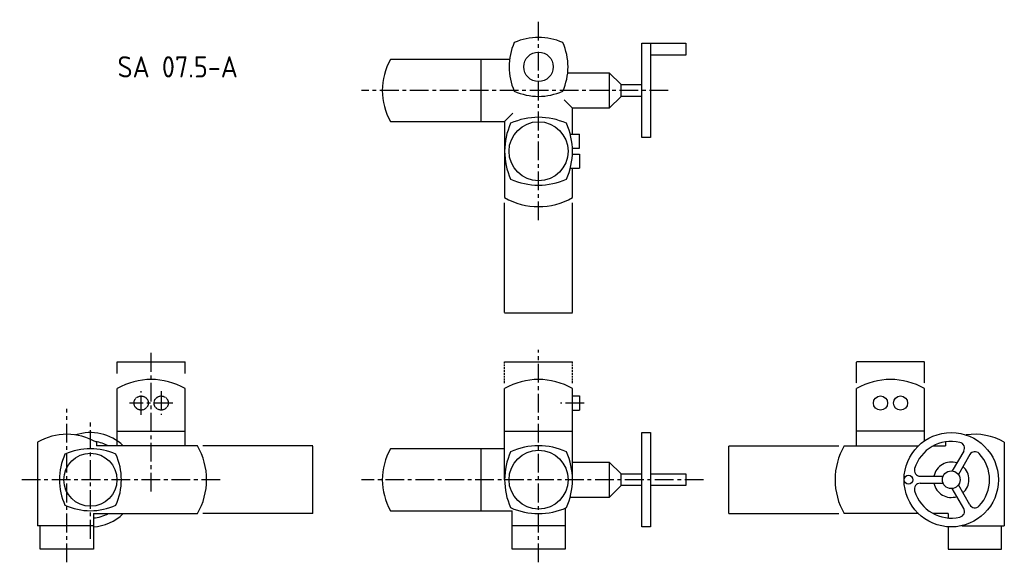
# Model space of a CAD drawing. Header units: metres. Extents: x -82085 to 58758, y -66901 to 95305.
# Tile 83 of 135: x 41774 to 43444, y -7437 to -6517. Entities that reach past the tile are written whole.
import ezdxf
from ezdxf.enums import TextEntityAlignment as Align

# ---------------------------------------------------------------- set-up
doc = ezdxf.new("R2010")
doc.units = ezdxf.units.M
doc.header["$MEASUREMENT"] = 0
for name, pattern in [('CENTER', [50.8, 31.75, -6.35, 6.35, -6.35]), ('HIDDEN', [0.375, 0.25, -0.125]), ('HIDDEN2', [4.7625, 3.175, -1.5875])]:
    doc.linetypes.add(name, pattern=pattern)
doc.layers.get('0').update_dxf_attribs({"linetype": 'CONTINUOUS'})
doc.layers.add('INSTALLATIE', color=2, linetype='CONTINUOUS')
doc.layers.add('TEKST', color=8, linetype='CONTINUOUS')
doc.styles.get("Standard").update_dxf_attribs({"font": 'iso.shx'})

# ---------------------------------------------------------------- blocks, each defined once
blk = doc.blocks.new('AUMA')
at = {"color": 1, "linetype": 'HIDDEN'}
for p, q in [((-85.5, 318), (-200.5, 318)), ((-200.5, 281.7), (-200.5, 318)), ((-85.5, 281.7), (-85.5, 318)), ((-417, 60.5), (-417, 175.5)), ((-417, 175.5), (-230.7, 175.5)), ((-417, 60.5), (-230.7, 60.5))]:
    blk.add_line(p, q, dxfattribs=at)
for p, q in [((-200.5, 175.5), (-200.5, 272.6)), ((-85.5, 183.8), (-85.5, 272.6)), ((-85.5, 200.5), (-200.5, 200.5)), ((-221.6, 175.5), (-95.6, 175.5)), ((-70.3, 175.5), (-50, 175.5)), ((-50, 181.6), (-50, 175.5)), ((50, 181.6), (50, 40)), ((-18.9, 166.6), (-38.3, 132.9)), ((-8.5, 160.6), (-27.9, 126.9)), ((-92.6, 124), (-53.7, 124)), ((-92.6, 112), (-53.7, 112)), ((-18.9, 69.4), (-38.3, 103.1)), ((-8.5, 75.4), (-27.9, 109.1)), ((-95.6, 60.5), (-221.6, 60.5)), ((-45, 60.5), (-70.3, 60.5)), ((-45, 60.5), (-45, 53.2)), ((-45, 38.2), (-45, 0)), ((-22.2, 40), (50, 40)), ((45, 0), (45, 40)), ((-45, 0), (45, 0))]:
    blk.add_line(p, q)
for centre, radius in [((-160, 248), 12), ((-126, 248), 12), ((-40, 118), 80), ((-112.5, 118), 7.5), ((-40, 118), 15)]:
    blk.add_circle(centre, radius)
for centre, radius, start, end in [((-143, 173), 115, 60, 120), ((0, 95), 100, 60, 98.4766), ((-122, 118), 115, 150, 210), ((-40, 118), 65, 76.9124, 163.0876), ((0, 95), 100, 119.0273, 120), ((-27.5, 171.6), 10, 330, 76.9124), ((0.2, 155.6), 10, 43.0876, 150), ((-40, 118), 65, 316.9124, 43.0876), ((-92.6, 134), 10, 163.0876, 270), ((-40, 118), 30, 71.537, 168.463), ((-40, 118), 30, 311.537, 48.463), ((-92.6, 102), 10, 90, 196.9124), ((-40, 118), 30, 191.537, 288.463), ((-40, 118), 65, 196.9124, 283.0876), ((-27.5, 64.4), 10, 283.0876, 30), ((0.2, 80.4), 10, 210, 316.9124)]:
    blk.add_arc(centre, radius, start, end)
blk = doc.blocks.new('AUMA BA')
at = {"color": 1, "linetype": 'CENTER'}
for p, q in [((0, -220), (0, 120)), ((220, 0), (-300, 0))]:
    blk.add_line(p, q, dxfattribs=at)
for p, q in [((175, -80), (175, 80)), ((175, 80), (190, 80)), ((190, 80), (190, -80)), ((190, 80), (250, 80)), ((250, 80), (250, 60)), ((-49.2, 52.5), (-250.9, 52.5)), ((-97.5, -52.5), (-97.5, 52.5)), ((250, 60), (190, 60)), ((49.5, 30), (120, 30)), ((120, 30), (120, -30)), ((140, 10), (120, 30)), ((140, -10), (140, 10)), ((140, 10), (175, 10)), ((57.5, -30), (43.4, -15.9)), ((120, -30), (140, -10)), ((175, -10), (140, -10)), ((57.5, -74), (57.5, -30)), ((120, -30), (57.5, -30)), ((-57.5, -52.5), (-43.4, -38.4)), ((-250.9, -52.5), (-57.5, -52.5)), ((-57.5, -52.5), (-57.5, -181.6)), ((53.8, -74), (69.5, -74)), ((69.5, -98), (69.5, -74)), ((190, -80), (175, -80)), ((57.4, -98), (69.5, -98)), ((57.5, -108), (57.5, -98)), ((57.4, -108), (69.5, -108)), ((69.5, -108), (69.5, -132)), ((53.8, -132), (69.5, -132)), ((57.5, -181.6), (57.5, -132))]:
    blk.add_line(p, q)
at = {"color": 1, "linetype": 'HIDDEN'}
for p, q in [((-57.5, -377), (-57.5, -190.7)), ((57.5, -377), (57.5, -190.7)), ((-57.5, -377), (57.5, -377))]:
    blk.add_line(p, q, dxfattribs=at)
for centre, radius in [((0, 40), 25), ((0, -103), 50)]:
    blk.add_circle(centre, radius)
for centre, radius, start, end in [((0, -10), 100, 65.7048, 114.2952), ((50, 40), 100, 155.7048, 204.2952), ((-50, 40), 100, 335.7048, 24.2952), ((-160, 0), 105, 150, 210), ((0, 90), 100, 245.7048, 294.2952), ((0, -160.5), 115, 65.7048, 114.2952), ((57.5, -103), 115, 155.7048, 204.2952), ((-57.5, -103), 115, 335.7048, 24.2952), ((0, -45.5), 115, 245.7048, 294.2952), ((0, -82), 115, 240, 300)]:
    blk.add_arc(centre, radius, start, end)

msp = doc.modelspace()

# ---------------------------------------------------------------- linework, layer by layer
at = {"layer": 'INSTALLATIE', "color": 8, "linetype": 'CENTER'}
for p, q in [((41996.61284, -7316.99008), (41996.61284, -7076.99008)), ((42653.61284, -7436.99008), (42653.61284, -7076.99008)), ((41979.61284, -7186.99008), (41979.61284, -7146.99008)), ((42013.61284, -7146.99008), (42013.61284, -7186.99008)), ((41853.61284, -7436.99008), (41853.61284, -7176.99008)), ((42033.61284, -7166.99008), (41959.61284, -7166.99008)), ((42731.11284, -7166.99008), (42691.11284, -7166.99008)), ((41893.61284, -7396.99008), (41893.61284, -7196.99008)), ((42113.61284, -7296.99008), (41773.61284, -7296.99008)), ((42933.61284, -7296.99008), (42353.61284, -7296.99008))]:
    msp.add_line(p, q, dxfattribs=at)
at = {"layer": 'INSTALLATIE', "color": 8, "linetype": 'HIDDEN'}
for p, q in [((41939.11284, -7096.99008), (42054.11284, -7096.99008)), ((41939.11284, -7116.99008), (41939.11284, -7096.99008)), ((42054.11284, -7116.99008), (42054.11284, -7096.99008)), ((42596.11284, -7096.99008), (42711.11284, -7096.99008)), ((42270.61284, -7239.49008), (42084.34531, -7239.49008)), ((42270.61284, -7354.49008), (42270.61284, -7239.49008)), ((42270.61284, -7354.49008), (42084.34531, -7354.49008))]:
    msp.add_line(p, q, dxfattribs=at)
at = {"layer": 'INSTALLATIE', "color": 8, "linetype": 'HIDDEN2'}
for p, q in [((42596.11284, -7133.25761), (42596.11284, -7096.99008)), ((42711.11284, -7133.25761), (42711.11284, -7096.99008))]:
    msp.add_line(p, q, dxfattribs=at)
at = {"layer": 'INSTALLATIE'}
for p, q in [((41939.11284, -7239.49008), (41939.11284, -7142.39716)), ((42054.11284, -7239.49008), (42054.11284, -7142.39716)), ((42596.11284, -7296.99008), (42596.11284, -7142.39716)), ((42711.11284, -7296.99008), (42711.11284, -7142.39716)), ((42711.11284, -7154.99008), (42723.11284, -7154.99008)), ((42723.11284, -7154.99008), (42723.11284, -7178.99008)), ((42711.11284, -7178.99008), (42723.11284, -7178.99008)), ((41939.11284, -7214.49008), (42054.11284, -7214.49008)), ((42596.11284, -7214.49008), (42711.11284, -7214.49008)), ((42828.61284, -7376.99008), (42828.61284, -7216.99008)), ((42828.61284, -7216.99008), (42843.61284, -7216.99008)), ((42843.61284, -7216.99008), (42843.61284, -7376.99008)), ((41803.61284, -7233.38754), (41803.61284, -7374.99008)), ((41903.61284, -7233.38754), (41903.61284, -7239.49008)), ((42075.20576, -7239.49008), (41903.61284, -7239.49008)), ((42596.11284, -7244.49008), (42402.68017, -7244.49008)), ((42556.11284, -7349.49008), (42556.11284, -7244.49008)), ((42711.11284, -7266.99008), (42773.61284, -7266.99008)), ((42773.61284, -7266.99008), (42773.61284, -7326.99008)), ((42793.61284, -7286.99008), (42773.61284, -7266.99008)), ((42793.61284, -7306.99008), (42793.61284, -7286.99008)), ((42793.61284, -7286.99008), (42828.61284, -7286.99008)), ((42843.61284, -7286.99008), (42903.61284, -7286.99008)), ((42903.61284, -7286.99008), (42903.61284, -7306.99008)), ((42773.61284, -7326.99008), (42793.61284, -7306.99008)), ((42828.61284, -7306.99008), (42793.61284, -7306.99008)), ((42903.61284, -7306.99008), (42843.61284, -7306.99008)), ((42773.61284, -7326.99008), (42707.13085, -7326.99008)), ((42698.61284, -7345.32013), (42698.61284, -7414.99008)), ((41898.61284, -7354.49008), (42075.20576, -7354.49008)), ((41898.61284, -7354.49008), (41898.61284, -7414.99008)), ((42402.68017, -7349.49008), (42608.61284, -7349.49008)), ((42608.61284, -7414.99008), (42608.61284, -7349.49008)), ((41898.61284, -7374.99008), (41803.61284, -7374.99008)), ((41808.61284, -7414.99008), (41808.61284, -7374.99008)), ((42698.61284, -7374.99008), (42608.61284, -7374.99008)), ((42843.61284, -7376.99008), (42828.61284, -7376.99008)), ((41898.61284, -7414.99008), (41808.61284, -7414.99008)), ((42698.61284, -7414.99008), (42608.61284, -7414.99008))]:
    msp.add_line(p, q, dxfattribs=at)
at = {"layer": 'INSTALLATIE', "color": 8, "linetype": 'HIDDEN'}
for centre in [(41979.61284, -7166.99008), (42013.61284, -7166.99008)]:
    msp.add_circle(centre, 12, dxfattribs=at)
at = {"layer": 'INSTALLATIE'}
for centre, radius in [((42653.61284, -7296.99008), 50), ((41893.61284, -7296.99008), 45)]:
    msp.add_circle(centre, radius, dxfattribs=at)
for centre, radius, start, end in [((41996.61284, -7241.99008), 115, 60, 120), ((42653.61284, -7241.99008), 115, 60, 120), ((41853.61284, -7319.99008), 100, 60, 120), ((41893.61284, -7296.99008), 80, 45.95137433, 108.40562218), ((41893.61284, -7349.49008), 105, 65.70481105, 114.29518895), ((41893.61284, -7296.99008), 65, 62.2042275, 82.46580084), ((41975.61284, -7296.99008), 115, 330, 30), ((42493.61284, -7296.99008), 105, 150, 210), ((42653.61284, -7354.49008), 115, 65.70481105, 114.29518895), ((41946.11284, -7296.99008), 105, 155.70481105, 204.29518895), ((41841.11284, -7296.99008), 105, 335.70481105, 24.29518895), ((42711.11284, -7296.99008), 115, 155.70481105, 204.29518895), ((42596.11284, -7296.99008), 115, 335.70481105, 24.29518895), ((41893.61284, -7244.49008), 105, 245.70481105, 294.29518895), ((42653.61284, -7239.49008), 115, 245.70481105, 294.29518895), ((41893.61284, -7296.99008), 65, 274.41172579, 297.7957725), ((41893.61284, -7296.99008), 80, 273.5833217, 314.04862567)]:
    msp.add_arc(centre, radius, start, end, dxfattribs=at)

# ---------------------------------------------------------------- block references
for name, p in [('AUMA BA', (42653.61284, -6636.99008)), ('AUMA', (43393.61284, -7414.99008))]:
    msp.add_blockref(name, p)

# ---------------------------------------------------------------- texts
at = {"layer": 'TEKST', "linetype": 'Continuous'}
msp.add_text('SA 07.5-A', height=36, dxfattribs=at).set_placement((42041.59107, -6596.99008), align=Align.MIDDLE)

doc.saveas('drawing.dxf')
